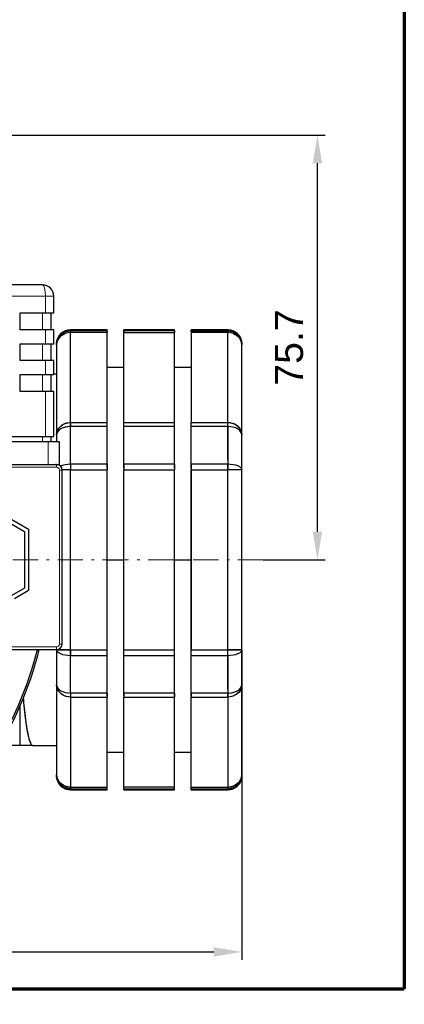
# Model space of a CAD drawing. Header units: millimetres. Extents: x 18 to 610, y -123 to 280.
# Tile 23 of 44: x 541 to 610, y -123 to 53. Entities that reach past the tile are written whole.
import ezdxf

# ---------------------------------------------------------------- set-up
doc = ezdxf.new("R2010")
doc.units = ezdxf.units.MM
doc.linetypes.add('CENTER', pattern=[8, 4.5, -1.5, 0.5, -1.5])
doc.linetypes.add('SOLID', pattern=[0])
doc.styles.add('Arial', font='Arial.ttf', dxfattribs={"height": 5})
doc.dimstyles.get("Standard").update_dxf_attribs({"dimtxt": 5, "dimasz": 5, "dimexe": 0.18, "dimexo": 0.0625, "dimgap": 0.09, "dimtad": 0, "dimtih": 1, "dimtoh": 1, "dimdec": 4, "dimzin": 0, "dimdsep": 46, "dimtxsty": 'Arial', "dimcen": 0.09, "dimadec": 0, "dimazin": 0, "dimtfac": 1, "dimtdec": 4, "dimtofl": 0, "dimtmove": 0, "dimatfit": 3, "dimfxl": 0, "dimtolj": 1, "dimtzin": 0, "dimarcsym": 0})

# ---------------------------------------------------------------- blocks, each defined once
blk = doc.blocks.new('*D3')
at = {"color": 0, "lineweight": -2}
for p, q in [((533.34, 32.15), (595.73, 32.15)), ((594.33, -38.51), (594.33, 27.15)), ((584.67, -43.51), (595.73, -43.51))]:
    blk.add_line(p, q, dxfattribs=at)
at = {"color": 0}
for points in [[(595.17, 27.15), (593.5, 27.15), (594.33, 32.15)], [(593.5, -38.51), (595.17, -38.51), (594.33, -43.51)]]:
    blk.add_solid(points, dxfattribs=at)
at = {"layer": 'Defpoints', "color": 0}
for p in [(533.34, 32.15), (594.33, 32.15), (584.67, -43.51)]:
    blk.add_point(p, dxfattribs=at)
at = {"color": 0, "lineweight": 9, "insert": (589.29, -5.68), "char_height": 5, "attachment_point": 5, "rotation": 90, "style": 'Arial'}
blk.add_mtext('\\A1;75.7', dxfattribs=at)
blk = doc.blocks.new('*D4')
at = {"color": 0, "lineweight": -2}
for p, q in [((381.84, -59.55), (381.84, -114.78)), ((580.84, -59.55), (580.84, -114.78)), ((386.84, -113.38), (575.84, -113.38))]:
    blk.add_line(p, q, dxfattribs=at)
at = {"color": 0}
for points in [[(386.84, -112.54), (386.84, -114.21), (381.84, -113.38)], [(575.84, -114.21), (575.84, -112.54), (580.84, -113.38)]]:
    blk.add_solid(points, dxfattribs=at)
at = {"layer": 'Defpoints', "color": 0}
for p in [(381.84, -59.55), (580.84, -59.55), (580.84, -113.38)]:
    blk.add_point(p, dxfattribs=at)
at = {"color": 0, "lineweight": 9, "insert": (420.91, -108.33), "char_height": 5, "attachment_point": 5, "style": 'Arial'}
blk.add_mtext('\\A1;199.0', dxfattribs=at)
blk = doc.blocks.new('BlockOfCenters_1', base_point=(481.34, -43.51))
at = {"color": 6, "linetype": 'CENTER', "lineweight": 9}
for points in [[(481.34, 35.69), (481.34, -122.71)], [(560.54, -43.51), (402.14, -43.51)]]:
    blk.add_lwpolyline(points, dxfattribs=at)
blk = doc.blocks.new('BlockOfViews_1')
at = {"linetype": 'SOLID', "lineweight": 30}
for p, q in [((545.34, 5.49, 66.39), (521.34, 5.49, 66.39)), ((547.34, 0.49, 66.89), (547.34, 3.49, 66.89)), ((541.34, -2.51, 68.39), (541.34, 0.49, 68.39)), ((541.34, 0.49, 68.39), (545.84, 0.49, 68.39)), ((546.84, -2.51, 66.39), (546.84, 0.49, 66.39)), ((545.84, -2.51, 68.39), (541.34, -2.51, 68.39)), ((547.34, -5.01, 66.89), (547.34, -2.51, 66.89)), ((548.71, -3.52, -35.95), (548.92, -3.4, -35.88)), ((548.92, -3.4, -35.88), (548.71, -3.52, -35.95)), ((548.91, -3.4, -35.83), (548.97, -3.37, -35.82)), ((548.97, -3.37, -35.82), (548.91, -3.4, -35.83)), ((549.02, -3.34, -35.81), (549.3, -3.19, -35.76)), ((549.3, -3.19, -35.76), (549.02, -3.34, -35.81)), ((549.06, -3.32, -35.84), (549.3, -3.19, -35.76)), ((549.3, -3.19, -35.76), (549.06, -3.32, -35.84)), ((556.84, -2.51, -40.47), (550.34, -2.51, -40.47)), ((556.84, -2.69, -36.62), (550.34, -2.69, -36.62)), ((556.84, -3.01, -35.61), (550.34, -3.01, -35.61)), ((550.34, -19.05, -7.83), (550.34, -3.01, -35.61)), ((556.84, -19.05, -7.83), (556.84, -3.01, -35.61)), ((568.84, -2.51, -40.47), (559.84, -2.51, -40.47)), ((568.84, -2.69, -36.62), (559.84, -2.69, -36.62)), ((559.84, -19.05, -7.83), (559.84, -3.01, -35.61)), ((559.84, -3.01, -35.61), (568.84, -3.01, -35.61)), ((568.84, -19.05, -7.83), (568.84, -3.01, -35.61)), ((578.34, -2.51, -40.47), (571.84, -2.51, -40.47)), ((571.84, -2.69, -36.62), (578.34, -2.69, -36.62)), ((578.34, -3.01, -35.61), (571.84, -3.01, -35.61)), ((571.84, -3.01, -35.61), (571.84, -19.05, -7.83)), ((578.34, -19.05, -7.83), (578.34, -3.01, -35.61)), ((579.38, -3.19, -35.76), (579.66, -3.34, -35.81)), ((579.66, -3.34, -35.81), (579.38, -3.19, -35.76)), ((579.63, -3.32, -35.84), (579.38, -3.19, -35.76)), ((579.38, -3.19, -35.76), (579.63, -3.32, -35.84)), ((579.72, -3.37, -35.82), (579.78, -3.4, -35.83)), ((579.78, -3.4, -35.83), (579.72, -3.37, -35.82)), ((579.98, -3.52, -35.95), (579.76, -3.4, -35.88)), ((579.76, -3.4, -35.88), (579.98, -3.52, -35.95)), ((541.34, -8.01, 68.39), (541.34, -5.01, 68.39)), ((541.34, -5.01, 68.39), (545.84, -5.01, 68.39)), ((546.84, -8.01, 66.39), (546.84, -5.01, 66.39)), ((547.84, -5.18, -36.86), (547.84, -21.22, -9.08)), ((548.24, -3.99, -36.21), (548.18, -4.09, -36.23)), ((548.2, -4.07, -36.25), (548.21, -4.05, -36.24)), ((548.43, -3.79, -36.05), (548.24, -3.99, -36.21)), ((548.24, -3.99, -36.21), (548.43, -3.79, -36.05)), ((548.29, -3.94, -36.18), (548.33, -3.9, -36.16)), ((548.33, -3.9, -36.16), (548.29, -3.94, -36.18)), ((548.58, -3.65, -36.02), (548.71, -3.52, -35.95)), ((548.71, -3.52, -35.95), (548.58, -3.65, -36.02)), ((580.21, -3.74, -36.04), (579.98, -3.52, -35.95)), ((579.98, -3.52, -35.95), (580.21, -3.74, -36.04)), ((580.11, -3.65, -36.02), (580.07, -3.62, -36)), ((580.07, -3.62, -36), (580.11, -3.65, -36.02)), ((580.26, -3.79, -36.05), (580.24, -3.77, -36.05)), ((580.24, -3.77, -36.05), (580.26, -3.79, -36.05)), ((580.45, -3.99, -36.21), (580.36, -3.9, -36.16)), ((580.36, -3.9, -36.16), (580.45, -3.99, -36.21)), ((580.51, -4.09, -36.23), (580.45, -3.99, -36.21)), ((580.48, -4.05, -36.24), (580.49, -4.07, -36.25)), ((580.73, -4.53, -36.5), (580.73, -4.53, -36.5)), ((580.84, -21.22, -9.08), (580.84, -5.18, -36.86)), ((545.84, -8.01, 68.39), (541.34, -8.01, 68.39)), ((547.34, -10.51, 66.89), (547.34, -8.01, 66.89)), ((541.34, -13.51, 68.39), (541.34, -10.51, 68.39)), ((541.34, -10.51, 68.39), (545.84, -10.51, 68.39)), ((546.84, -13.51, 66.39), (546.84, -10.51, 66.39)), ((547.84, -10.42, -39.72), (547.34, -10.41, -39.8)), ((559.84, -9.26, -40.47), (556.84, -9.26, -40.47)), ((571.84, -9.26, -40.47), (568.84, -9.26, -40.47)), ((545.84, -13.51, 68.39), (541.34, -13.51, 68.39)), ((547.34, -21.51, 66.89), (547.34, -13.51, 66.89)), ((550.34, -19.05, -7.83), (556.84, -19.05, -7.83)), ((559.84, -19.05, -7.83), (568.84, -19.05, -7.83)), ((571.84, -19.05, -7.83), (578.34, -19.05, -7.83)), ((548.08, -20.6, -8.21), (548.08, -20.6, -8.22)), ((556.84, -19.77, -7.04), (550.34, -19.77, -7.04)), ((568.84, -19.77, -7.04), (559.84, -19.77, -7.04)), ((578.34, -19.77, -7.04), (571.84, -19.77, -7.04)), ((580.61, -20.6, -8.22), (580.6, -20.6, -8.21)), ((546.34, -22.51, 69.39), (520.34, -22.51, 69.39)), ((520.84, -21.51, 68.39), (545.84, -21.51, 68.39)), ((546.84, -22.51, 66.39), (546.84, -21.51, 66.39)), ((547.84, -21.22, -9.08), (547.84, -21.21, -9.07)), ((548.34, -26.51, 67.39), (548.34, -22.51, 67.39)), ((580.84, -21.21, -9.07), (580.84, -21.22, -9.08)), ((520.34, -26.51, 69.39), (546.34, -26.51, 69.39)), ((547.84, -26.51, 68.93), (547.62, -26.51, 68.93)), ((548.84, -58.51, 68.93), (548.84, -27.51, 68.93)), ((550.34, -26.43, -3.19), (556.84, -26.43, -3.19)), ((550.34, -27.47, -2.97), (556.84, -27.47, -2.97)), ((550.34, -59.55, -2.97), (550.34, -27.47, -2.97)), ((556.84, -59.55, -2.97), (556.84, -27.47, -2.97)), ((559.84, -26.43, -3.19), (568.84, -26.43, -3.19)), ((559.84, -59.55, -2.97), (559.84, -27.47, -2.97)), ((559.84, -27.47, -2.97), (568.84, -27.47, -2.97)), ((568.84, -59.55, -2.97), (568.84, -27.47, -2.97)), ((571.84, -26.43, -3.19), (578.34, -26.43, -3.19)), ((571.84, -27.47, -2.97), (571.84, -59.55, -2.97)), ((571.84, -27.47, -2.97), (578.34, -27.47, -2.97)), ((578.34, -59.55, -2.97), (578.34, -27.47, -2.97)), ((580.84, -59.55, -5.47), (580.84, -27.47, -5.47)), ((533.34, -32.54, 71.43), (542.84, -38.02, 71.43)), ((533.34, -33.4, 71.43), (542.09, -38.46, 71.43)), ((542.09, -38.46, 71.43), (542.09, -48.56, 71.43)), ((542.84, -38.02, 71.43), (542.84, -48.99, 71.43)), ((556.84, -43.51, -6.22), (559.84, -43.51, -6.22)), ((568.84, -43.51, -6.22), (571.84, -43.51, -6.22)), ((542.09, -48.56, 71.43), (539.33, -50.15, 71.43)), ((542.84, -48.99, 71.43), (540.34, -50.44, 71.43)), ((539.84, -59.51, 68.93), (547.84, -59.51, 68.93)), ((547.84, -59.51, -5.47), (547.84, -59.55, -5.47)), ((550.34, -59.55, -2.97), (556.84, -59.55, -2.97)), ((559.84, -59.55, -2.97), (568.84, -59.55, -2.97)), ((571.84, -59.55, -2.97), (578.34, -59.55, -2.97)), ((556.84, -60.59, -3.19), (550.34, -60.59, -3.19)), ((568.84, -60.59, -3.19), (559.84, -60.59, -3.19)), ((578.34, -60.59, -3.19), (571.84, -60.59, -3.19)), ((547.84, -65.8, -9.08), (547.84, -81.84, -36.86)), ((547.84, -65.8, -9.07), (547.84, -65.8, -9.08)), ((580.84, -81.84, -36.86), (580.84, -65.8, -9.08)), ((580.84, -65.8, -9.08), (580.84, -65.8, -9.07)), ((556.84, -67.25, -7.04), (550.34, -67.25, -7.04)), ((550.34, -67.96, -7.83), (550.34, -84, -35.61)), ((550.34, -67.96, -7.83), (556.84, -67.96, -7.83)), ((556.84, -84, -35.61), (556.84, -67.96, -7.83)), ((568.84, -67.25, -7.04), (559.84, -67.25, -7.04)), ((559.84, -84, -35.61), (559.84, -67.96, -7.83)), ((559.84, -67.96, -7.83), (568.84, -67.96, -7.83)), ((568.84, -84, -35.61), (568.84, -67.96, -7.83)), ((578.34, -67.25, -7.04), (571.84, -67.25, -7.04)), ((571.84, -84, -35.61), (571.84, -67.96, -7.83)), ((571.84, -67.96, -7.83), (578.34, -67.96, -7.83)), ((578.34, -67.96, -7.83), (578.34, -84, -35.61)), ((541.34, -76.61, -11.47), (541.34, -69.44, -11.47)), ((541.34, -76.61, -11.47), (538.44, -76.61, -11.47)), ((543.59, -76.61, -40.47), (541.34, -76.61, -11.47)), ((543.59, -76.61, -40.47), (547.84, -76.6, -39.72)), ((556.84, -77.76, -40.47), (559.84, -77.76, -40.47)), ((568.84, -77.76, -40.47), (571.84, -77.76, -40.47)), ((550.34, -84, -35.61), (556.84, -84, -35.61)), ((568.84, -84, -35.61), (559.84, -84, -35.61)), ((571.84, -84, -35.61), (578.34, -84, -35.61)), ((550.34, -84.33, -36.62), (556.84, -84.33, -36.62)), ((550.34, -84.51, -40.47), (556.84, -84.51, -40.47)), ((559.84, -84.33, -36.62), (568.84, -84.33, -36.62)), ((559.84, -84.51, -40.47), (568.84, -84.51, -40.47)), ((571.84, -84.33, -36.62), (578.34, -84.33, -36.62)), ((571.84, -84.51, -40.47), (578.34, -84.51, -40.47))]:
    blk.add_line(p, q, dxfattribs=at)
at = {"color": 196, "linetype": 'SOLID', "lineweight": 9}
for p, q in [((520.84, 3.49, 68.39), (545.84, 3.49, 68.39)), ((545.84, 0.49, 68.39), (545.84, 3.49, 68.39)), ((545.34, -2.51, 67.89), (545.34, 0.49, 67.89)), ((545.84, -5.01, 68.39), (545.84, -2.51, 68.39)), ((545.34, -8.01, 67.89), (545.34, -5.01, 67.89)), ((545.84, -10.51, 68.39), (545.84, -8.01, 68.39)), ((545.34, -13.51, 67.89), (545.34, -10.51, 67.89)), ((545.84, -21.51, 68.39), (545.84, -13.51, 68.39)), ((545.34, -22.51, 67.89), (545.34, -21.51, 67.89)), ((546.34, -26.51, 69.39), (546.34, -22.51, 69.39)), ((518.84, -27.01, 69.43), (547.84, -27.01, 69.43)), ((548.34, -27.51, 69.43), (548.34, -58.51, 69.43)), ((547.84, -59.01, 69.43), (539.84, -59.01, 69.43))]:
    blk.add_line(p, q, dxfattribs=at)
at = {"color": 6, "linetype": 'CENTER', "lineweight": 9}
blk.add_lwpolyline([(584.67, -43.51), (558.76, -43.51)], dxfattribs=at)
at = {"linetype": 'SOLID', "lineweight": 30}
for points in [[(548.18, -20.49, -8.1), (548.24, -20.41, -7.99), (548.12, -20.56, -8.16)], [(580.57, -20.56, -8.16), (580.45, -20.41, -7.99), (580.51, -20.49, -8.1)], [(547.88, -66.05, -8.72), (547.94, -66.28, -8.56), (547.92, -66.14, -8.71)], [(580.77, -66.14, -8.71), (580.74, -66.28, -8.56), (580.81, -66.05, -8.72)], [(547.88, -82.21, -36.64), (547.94, -82.49, -36.59), (547.93, -82.38, -36.64)], [(580.76, -82.38, -36.64), (580.74, -82.49, -36.59), (580.81, -82.21, -36.64)]]:
    blk.add_polyline3d(points, dxfattribs=at)
at = {"color": 196, "linetype": 'SOLID', "lineweight": 9, "extrusion": (0, 1, 0)}
for centre, radius in [((-545.84, 66.89, 3.49), 1.5), ((-548.34, 68.93, -27.51), 0.5)]:
    blk.add_arc(centre, radius, 90, 180, dxfattribs=at)
at = {"linetype": 'SOLID', "lineweight": 30, "extrusion": (0, 1, 0)}
for centre, radius, start, end in [((-545.84, 66.89, 0.49), 1.5, 90, 180), ((-545.84, 66.89, -5.01), 1.5, 90, 180), ((-545.84, 66.89, -10.51), 1.5, 90, 180), ((-545.84, 66.89, -21.51), 1.5, 90, 180), ((-546.34, 67.39, -26.51), 2, 90, 180), ((-550.34, -5.47, -59.55), 2.5, 0, 90), ((-578.34, -5.47, -59.55), 2.5, 90, 180)]:
    blk.add_arc(centre, radius, start, end, dxfattribs=at)
at = {"linetype": 'SOLID', "lineweight": 30, "extrusion": (0, -1, 0)}
for centre, radius, start, end in [((545.84, 66.89, 2.51), 1.5, 0, 90), ((545.84, 66.89, 8.01), 1.5, 0, 90), ((545.84, 66.89, 13.51), 1.5, 0, 90), ((546.34, 67.39, 22.51), 2, 0, 90), ((550.34, -5.47, 27.47), 2.5, 96.6672, 126.9236), ((578.34, -5.47, 27.47), 2.5, 0, 90), ((550.34, -5.47, 59.55), 2.5, 96.6672, 180), ((578.34, -5.47, 59.55), 2.5, 6.6673, 90)]:
    blk.add_arc(centre, radius, start, end, dxfattribs=at)
at = {"linetype": 'SOLID', "lineweight": 30, "extrusion": (0, 3.82859e-16, -1)}
blk.add_arc((-550.34, -5.01, 40.47), 2.5, 0, 90, dxfattribs=at)
at = {"linetype": 'SOLID', "lineweight": 30}
for centre, radius, start, end in [((550.34, -5.01, -40.47), 2.5, 90, 180), ((578.34, -5.01, -40.47), 2.5, 0, 90), ((547.84, -27.51, 68.93), 1, 0, 90), ((481.34, -43.51, -7.77), 65.4, 327.1274, 345.835), ((481.34, -43.51, 10.23), 65.09, 327.5641, 345.7627), ((547.84, -58.51, 68.93), 1, 270, 360), ((550.34, -82.01, -40.47), 2.5, 180, 270), ((578.34, -82.01, -40.47), 2.5, 270, 0)]:
    blk.add_arc(centre, radius, start, end, dxfattribs=at)
at = {"linetype": 'SOLID', "lineweight": 30, "extrusion": (0, 0.093761, -0.995595)}
for centre, start, end in [((-550.34, -8.61, 36.21), 0, 90), ((-550.34, -8.61, 36.21), 0, 90), ((-578.34, -8.61, 36.21), 90, 180), ((-578.34, -8.61, 36.21), 90, 180)]:
    blk.add_arc(centre, 2.5, start, end, dxfattribs=at)
at = {"linetype": 'SOLID', "lineweight": 30, "extrusion": (0, -0.5, 0.866025)}
for centre, start, end in [((550.34, -22.91, -29.33), 90, 180), ((550.34, -22.91, -29.33), 90, 180), ((578.34, -22.91, -29.33), 0, 90), ((578.34, -22.91, -29.33), 0, 90), ((550.34, -22.91, 2.75), 97.3342, 180), ((578.34, -22.91, 2.75), 7.3343, 90)]:
    blk.add_arc(centre, 2.5, start, end, dxfattribs=at)
at = {"linetype": 'SOLID', "lineweight": 30, "extrusion": (-1, 0, 0)}
for centre, radius, start, end in [((43.51, -40.47, -550.34), 41, 175.559, 180), ((43.51, -40.47, -550.34), 41, 174.62, 180), ((43.51, -40.47, -556.84), 41, 174.62, 180), ((43.51, -40.47, -559.84), 41, 174.62, 180), ((43.51, -40.47, -568.84), 41, 174.62, 180), ((43.51, -40.47, -571.84), 41, 174.62, 180), ((43.51, -40.47, -571.84), 41, 176.234, 180), ((5.18, -36.86, -571.84), 2.5, 157.387, 174.62), ((43.51, -40.47, -578.34), 41, 175.559, 180), ((5.18, -36.86, -578.34), 2.5, 150, 174.62), ((43.51, -40.47, -580.84), 38.5, 174.62, 180), ((43.51, -40.47, -580.84), 38.5, 180, 185.38), ((43.51, -40.47, -580.84), 38.5, 180, 180.8911), ((43.51, -40.47, -580.84), 38.5, 174.62, 180), ((21.22, -9.08, -550.34), 2.5, 125.38, 150), ((21.22, -9.08, -556.84), 2.5, 125.38, 150), ((21.22, -9.08, -559.84), 2.5, 125.38, 150), ((21.22, -9.08, -568.84), 2.5, 125.38, 150), ((21.22, -9.08, -571.84), 2.5, 132.767, 150), ((21.22, -9.08, -571.84), 2.5, 125.38, 150), ((21.22, -9.08, -578.34), 2.5, 125.38, 150), ((21.22, -9.08, -578.34), 2.5, 125.38, 150), ((43.51, -40.47, -550.34), 41, 115.7727, 125.38), ((43.51, -40.47, -550.34), 41, 114.62, 125.38), ((43.51, -40.47, -556.84), 41, 114.62, 125.38), ((43.51, -40.47, -559.84), 41, 114.62, 125.38), ((43.51, -40.47, -568.84), 41, 114.62, 125.38), ((43.51, -40.47, -571.84), 41, 114.62, 125.38), ((43.51, -40.47, -578.34), 41, 115.7727, 125.38), ((43.51, -40.47, -580.84), 38.5, 114.62, 125.38), ((43.51, -40.47, -580.84), 38.5, 114.62, 125.38), ((27.47, -5.47, -571.84), 2.5, 97.387, 114.62), ((27.47, -5.47, -578.34), 2.5, 90, 114.62), ((59.55, -5.47, -550.34), 2.5, 65.38, 90), ((59.55, -5.47, -556.84), 2.5, 65.38, 90), ((59.55, -5.47, -559.84), 2.5, 65.38, 90), ((59.55, -5.47, -568.84), 2.5, 65.38, 90), ((59.55, -5.47, -571.84), 2.5, 72.767, 90), ((59.55, -5.47, -571.84), 2.5, 65.38, 90), ((59.55, -5.47, -578.34), 2.5, 65.38, 90), ((59.55, -5.47, -578.34), 2.5, 65.38, 90), ((43.51, -40.47, -580.84), 38.5, 54.62, 65.38), ((43.51, -40.47, -580.84), 38.5, 54.62, 65.38), ((43.51, -40.47, -550.34), 41, 55.7913, 65.38), ((43.51, -40.47, -550.34), 41, 54.62, 65.38), ((43.51, -40.47, -556.84), 41, 54.62, 65.38), ((43.51, -40.47, -559.84), 41, 54.62, 65.38), ((43.51, -40.47, -568.84), 41, 54.62, 65.38), ((43.51, -40.47, -571.84), 41, 54.62, 65.38), ((43.51, -40.47, -578.34), 41, 55.7913, 65.38), ((65.8, -9.08, -571.84), 2.5, 37.387, 54.62), ((65.8, -9.08, -578.34), 2.5, 30, 54.62), ((43.51, -40.47, -580.84), 38.5, 0, 5.38), ((43.51, -40.47, -580.84), 38.5, 0, 5.38), ((43.51, -40.47, -580.84), 38.5, 359.0037, 0), ((43.51, -40.47, -580.84), 38.5, 359.1089, 0), ((81.84, -36.86, -550.34), 2.5, 5.38, 30), ((81.84, -36.86, -556.84), 2.5, 5.38, 30), ((81.84, -36.86, -559.84), 2.5, 5.38, 30), ((81.84, -36.86, -568.84), 2.5, 5.38, 30), ((81.84, -36.86, -571.84), 2.5, 12.767, 30), ((81.84, -36.86, -571.84), 2.5, 5.38, 30), ((81.84, -36.86, -578.34), 2.5, 5.38, 30), ((81.84, -36.86, -578.34), 2.5, 5.38, 30), ((43.51, -40.47, -550.34), 41, 0, 5.38), ((43.51, -40.47, -550.34), 41, 0, 5.38), ((43.51, -40.47, -556.84), 41, 0, 5.38), ((43.51, -40.47, -559.84), 41, 0, 5.38), ((43.51, -40.47, -568.84), 41, 0, 5.38), ((43.51, -40.47, -571.84), 41, 0, 5.38), ((43.51, -40.47, -571.84), 41, 1.614, 5.38), ((43.51, -40.47, -578.34), 41, 0, 5.38)]:
    blk.add_arc(centre, radius, start, end, dxfattribs=at)
at = {"linetype": 'SOLID', "lineweight": 30, "extrusion": (1, 0, 0)}
for centre, radius, start, end in [((-5.18, -36.86, 550.34), 2.5, 5.38, 30), ((-5.18, -36.86, 550.34), 2.5, 5.38, 30), ((-5.18, -36.86, 556.84), 2.5, 5.38, 30), ((-5.18, -36.86, 559.84), 2.5, 5.38, 30), ((-5.18, -36.86, 568.84), 2.5, 5.38, 30), ((-5.18, -36.86, 571.84), 2.5, 5.38, 30), ((-43.51, -40.47, 578.34), 41, 0, 5.38), ((-5.18, -36.86, 578.34), 2.5, 5.38, 30), ((-43.51, -40.47, 547.84), 38.5, 359.1089, 0), ((-43.51, -40.47, 547.84), 38.5, 0, 5.38), ((-21.22, -9.08, 550.34), 2.5, 30, 54.62), ((-43.51, -40.47, 578.34), 41, 54.62, 65.38), ((-43.51, -40.47, 547.84), 38.5, 54.62, 56.9441), ((-27.47, -5.47, 550.34), 2.5, 65.38, 90), ((-27.47, -5.47, 550.34), 2.5, 65.38, 90), ((-27.47, -5.47, 556.84), 2.5, 65.38, 90), ((-27.47, -5.47, 559.84), 2.5, 65.38, 90), ((-27.47, -5.47, 568.84), 2.5, 65.38, 90), ((-27.47, -5.47, 571.84), 2.5, 65.38, 90), ((-27.47, -5.47, 578.34), 2.5, 65.38, 90), ((-43.51, -40.47, 547.84), 38.5, 114.62, 125.38), ((-59.55, -5.47, 550.34), 2.5, 90, 114.62), ((-43.51, -40.47, 578.34), 41, 114.62, 125.38), ((-65.8, -9.08, 550.34), 2.5, 125.38, 150), ((-65.8, -9.08, 550.34), 2.5, 125.38, 150), ((-65.8, -9.08, 556.84), 2.5, 125.38, 150), ((-65.8, -9.08, 559.84), 2.5, 125.38, 150), ((-65.8, -9.08, 568.84), 2.5, 125.38, 150), ((-65.8, -9.08, 571.84), 2.5, 125.38, 150), ((-65.8, -9.08, 578.34), 2.5, 125.38, 150), ((-43.51, -40.47, 547.84), 38.5, 174.62, 180), ((-43.51, -40.47, 547.84), 38.5, 180, 180.8911), ((-81.84, -36.86, 550.34), 2.5, 150, 174.62), ((-43.51, -40.47, 578.34), 41, 174.62, 180)]:
    blk.add_arc(centre, radius, start, end, dxfattribs=at)
at = {"linetype": 'SOLID', "lineweight": 30, "extrusion": (-1, -1.00858e-10, -4.73871e-12)}
for centre in [(43.51, -40.47, -556.84), (43.51, -40.47, -559.84), (43.51, -40.47, -568.84)]:
    blk.add_arc(centre, 41, 176.234, 180, dxfattribs=at)
at = {"linetype": 'SOLID', "lineweight": 30, "extrusion": (-1, -2.09635e-11, -6.68629e-12)}
for centre in [(5.18, -36.86, -556.84), (5.18, -36.86, -559.84), (5.18, -36.86, -568.84)]:
    blk.add_arc(centre, 2.5, 157.387, 174.62, dxfattribs=at)
at = {"linetype": 'SOLID', "lineweight": 30, "extrusion": (0, -6.12303e-17, -1)}
blk.add_arc((-578.34, -5.01, 40.47), 2.5, 90, 180, dxfattribs=at)
at = {"linetype": 'SOLID', "lineweight": 30, "extrusion": (0, 0.093761, 0.995595)}
for start, end in [(268.1766, 268.6313), (266.7179, 267.2625), (265.3112, 265.8933), (263.922, 264.5242), (262.5406, 263.1546), (261.1634, 261.7848), (260.0892, 260.4144), (259.7889, 259.9132), (258.416, 259.0435), (257.0442, 257.6719), (255.6733, 256.2992), (254.3029, 254.9184), (252.9329, 253.5484), (251.5633, 252.168), (250.1941, 250.7805), (248.825, 249.3781), (247.4562, 247.9338), (244.293, 244.7187), (242.8151, 243.3499), (241.4034, 241.9808), (240.0898, 240.6116), (238.6298, 239.2421), (237.252, 237.8723), (235.8772, 236.5021), (235.0728, 235.1314), (234.5039, 234.9136), (233.1321, 233.7598), (231.761, 232.3874), (230.3905, 231.0135), (229.0205, 229.6373), (227.6508, 228.2577), (226.2815, 226.8718), (225.0515, 225.4729), (224.9124, 224.9652), (223.5435, 224.0398), (222.1748, 222.451), (220.4177, 220.8061), (218.9138, 219.4372), (217.4961, 218.0682), (216.1025, 216.6991), (215.0792, 215.3297), (214.7191, 214.9109), (213.3408, 213.9599), (211.9654, 212.5898), (210.5921, 211.2191), (209.2199, 209.8478), (207.8487, 208.4755), (206.4781, 207.1018), (205.1081, 205.7261), (203.7383, 204.3473), (202.369, 202.9627), (200.9999, 201.5668), (200.0852, 200.1427), (199.6309, 199.9294), (198.2621, 198.6067), (196.5554, 196.8934), (195.0843, 195.5247), (193.5894, 194.1557), (192.1932, 192.7866), (190.8085, 191.4171), (189.4295, 189.9324), (188.0538, 188.6775), (186.6801, 187.3068), (185.3078, 185.9356), (183.5279, 184.6646), (181.6687, 183.0244)]:
    blk.add_arc((-578.34, 1.02, -44.37), 2.5, start, end, dxfattribs=at)
at = {"linetype": 'SOLID', "lineweight": 30, "extrusion": (0, 0.5, -0.866025)}
for centre, start, end in [((-550.34, -22.91, -2.75), 0, 90), ((-578.34, -22.91, -2.75), 90, 180)]:
    blk.add_arc(centre, 2.5, start, end, dxfattribs=at)
at = {"linetype": 'SOLID', "lineweight": 30, "extrusion": (-1, -1.62723e-11, -1.48118e-11)}
for centre in [(21.22, -9.08, -556.84), (21.22, -9.08, -559.84), (21.22, -9.08, -568.84)]:
    blk.add_arc(centre, 2.5, 132.767, 150, dxfattribs=at)
at = {"linetype": 'SOLID', "lineweight": 30, "extrusion": (0, -0.81533, 0.578997)}
for centre, start, end in [((550.34, -19.68, 12.04), 94.8992, 180), ((550.34, -19.68, 12.04), 90, 180), ((578.34, -19.68, 12.04), 0, 90), ((578.34, -19.68, 12.04), 0, 90)]:
    blk.add_arc(centre, 2.5, start, end, dxfattribs=at)
at = {"color": 196, "linetype": 'SOLID', "lineweight": 9, "extrusion": (-1, 0, 0)}
for centre, start, end in [((27.01, 68.93, -547.84), 90, 180), ((59.01, 68.93, -547.84), 0, 90)]:
    blk.add_arc(centre, 0.5, start, end, dxfattribs=at)
at = {"color": 196, "linetype": 'SOLID', "lineweight": 9, "extrusion": (0, 0, -1)}
for centre, start, end in [((-547.84, -27.51, -69.43), 90, 180), ((-547.84, -58.51, -69.43), 180, 270)]:
    blk.add_arc(centre, 0.5, start, end, dxfattribs=at)
at = {"linetype": 'SOLID', "lineweight": 30, "extrusion": (0, 0.909091, -0.416598)}
for centre, start, end in [((-550.34, -16.41, -22.69), 42.7823, 90), ((-550.34, -16.41, -22.69), 42.7628, 90), ((-578.34, -16.41, -22.69), 90, 180), ((-578.34, -16.41, -22.69), 90, 180)]:
    blk.add_arc(centre, 2.5, start, end, dxfattribs=at)
at = {"linetype": 'SOLID', "lineweight": 30, "extrusion": (0, -1, 2.36627e-11)}
blk.add_arc((550.34, -5.47, 27.47), 2.5, 90, 126.6672, dxfattribs=at)
at = {"linetype": 'SOLID', "lineweight": 30, "extrusion": (-1, -4.69127e-12, -2.14981e-11)}
for centre in [(27.47, -5.47, -556.84), (27.47, -5.47, -559.84), (27.47, -5.47, -568.84)]:
    blk.add_arc(centre, 2.5, 97.387, 114.62, dxfattribs=at)
at = {"linetype": 'SOLID', "lineweight": 30, "extrusion": (0, -1, -1.19438e-12)}
blk.add_arc((578.34, -5.47, 27.47), 2.5, 0, 90, dxfattribs=at)
at = {"linetype": 'SOLID', "lineweight": 30, "extrusion": (0, -0.909091, -0.416598)}
for centre, start, end in [((550.34, 19.84, 56.41), 90, 180), ((550.34, 19.84, 56.41), 90, 180), ((578.34, 19.84, 56.41), 0, 90), ((578.34, 19.84, 56.41), 0, 90)]:
    blk.add_arc(centre, 2.5, start, end, dxfattribs=at)
at = {"color": 196, "linetype": 'SOLID', "lineweight": 9, "extrusion": (0, -1, 0)}
blk.add_arc((548.34, 68.93, 58.51), 0.5, 0, 90, dxfattribs=at)
at = {"linetype": 'SOLID', "lineweight": 30, "extrusion": (-1, 4.69127e-12, -2.14981e-11)}
for centre in [(59.55, -5.47, -556.84), (59.55, -5.47, -559.84), (59.55, -5.47, -568.84)]:
    blk.add_arc(centre, 2.5, 72.767, 90, dxfattribs=at)
at = {"linetype": 'SOLID', "lineweight": 30, "extrusion": (0, 0.81533, 0.578997)}
for centre, start, end in [((-550.34, 30.7, -58.9), 0, 90), ((-550.34, 30.7, -58.9), 0, 90), ((-578.34, 30.7, -58.9), 90, 180), ((-578.34, 30.7, -58.9), 94.8992, 180)]:
    blk.add_arc(centre, 2.5, start, end, dxfattribs=at)
at = {"linetype": 'SOLID', "lineweight": 30, "extrusion": (0, -0.5, -0.866025)}
for centre, start, end in [((550.34, 52.44, 40.76), 90, 180), ((550.34, 52.44, 40.76), 97.3342, 180), ((578.34, 52.44, 40.76), 0, 90), ((578.34, 52.44, 40.76), 7.3343, 90), ((550.34, 52.44, 72.84), 90, 180), ((578.34, 52.44, 72.84), 0, 90)]:
    blk.add_arc(centre, 2.5, start, end, dxfattribs=at)
at = {"linetype": 'SOLID', "lineweight": 30, "extrusion": (-1, 1.62723e-11, -1.48118e-11)}
for centre in [(65.8, -9.08, -556.84), (65.8, -9.08, -559.84), (65.8, -9.08, -568.84)]:
    blk.add_arc(centre, 2.5, 37.387, 54.62, dxfattribs=at)
at = {"linetype": 'SOLID', "lineweight": 30, "extrusion": (0.997004, -2.96744e-16, 0.077354)}
blk.add_arc((-43.39, -82.38, 538.83), 33.22, 139.0531, 180.0315, dxfattribs=at)
at = {"linetype": 'SOLID', "lineweight": 30, "extrusion": (0, 0.5, 0.866025)}
for centre, start, end in [((-550.34, 52.44, -72.84), 0, 90), ((-578.34, 52.44, -72.84), 90, 180)]:
    blk.add_arc(centre, 2.5, start, end, dxfattribs=at)
at = {"linetype": 'SOLID', "lineweight": 30, "extrusion": (0, -0.093761, -0.995595)}
for centre, start, end in [((550.34, 78.02, 44.37), 90, 180), ((550.34, 78.02, 44.37), 90, 180), ((578.34, 78.02, 44.37), 0, 90), ((578.34, 78.02, 44.37), 0, 90)]:
    blk.add_arc(centre, 2.5, start, end, dxfattribs=at)
at = {"linetype": 'SOLID', "lineweight": 30, "extrusion": (0, -0.093761, 0.995595)}
for start, end in [(181.6687, 183.0244), (183.5279, 184.6646), (185.3078, 185.9356), (186.6801, 187.3068), (188.0538, 188.6775), (189.4295, 189.9324), (190.8085, 191.4171), (192.1932, 192.7866), (193.5894, 194.1557), (195.1888, 195.5247), (196.5554, 196.8934), (198.2621, 198.6067), (199.6309, 199.9129), (200.0852, 200.1427), (200.9999, 201.5668), (202.369, 202.9627), (203.7383, 204.3473), (205.1081, 205.7261), (206.4781, 207.1018), (207.8487, 208.4755), (209.2199, 209.8478), (210.5921, 211.2191), (211.9654, 212.5898), (213.3408, 213.9599), (214.7191, 214.8879), (215.0792, 215.3297), (216.1025, 216.6991), (217.4961, 218.0682), (218.9138, 219.4372), (220.4177, 220.8061), (222.1748, 222.451), (223.5435, 224.0398), (224.9124, 224.9652), (225.0515, 225.4729), (226.2815, 226.8718), (227.6508, 228.2577), (229.0205, 229.6373), (230.3905, 231.0135), (231.761, 232.3874), (233.1321, 233.7598), (234.5039, 234.9136), (235.0728, 235.1314), (235.8772, 236.5021), (237.252, 237.8723), (238.6298, 239.2421), (240.0898, 240.6116), (241.4034, 241.9808), (242.8151, 243.3499), (244.293, 244.7187), (247.4562, 247.9338), (248.825, 249.3781), (250.1941, 250.7805), (251.5633, 252.168), (252.9329, 253.5484), (254.3029, 254.9184), (255.6733, 256.2992), (257.0442, 257.6719), (258.416, 259.0435), (259.7889, 259.9132), (260.0892, 260.4144), (261.1634, 261.7848), (262.5406, 263.1546), (263.922, 264.5242), (265.3112, 265.8935), (266.7179, 267.2625), (268.1766, 268.6313)]:
    blk.add_arc((550.34, -85.61, -36.21), 2.5, start, end, dxfattribs=at)
at = {"linetype": 'SOLID', "lineweight": 30, "extrusion": (0, 6.12303e-17, -1)}
for centre, start, end in [((-550.34, -82.01, 40.47), 270, 0), ((-578.34, -82.01, 40.47), 180, 270)]:
    blk.add_arc(centre, 2.5, start, end, dxfattribs=at)
at = {"linetype": 'SOLID', "lineweight": 30, "extrusion": (-1, 2.09635e-11, -6.68629e-12)}
for centre in [(81.84, -36.86, -556.84), (81.84, -36.86, -559.84), (81.84, -36.86, -568.84)]:
    blk.add_arc(centre, 2.5, 12.767, 30, dxfattribs=at)
at = {"linetype": 'SOLID', "lineweight": 30, "extrusion": (-1, 1.00858e-10, -4.73871e-12)}
for centre in [(43.51, -40.47, -556.84), (43.51, -40.47, -559.84), (43.51, -40.47, -568.84)]:
    blk.add_arc(centre, 41, 1.614, 5.38, dxfattribs=at)
at = {"linetype": 'SOLID', "lineweight": 30, "extrusion": (-0.242536, 2.15415e-16, 0.970143)}
blk.add_ellipse((545.34, 3.49, 66.39), major_axis=(2, 0, 0.5), ratio=0.970143, start_param=0, end_param=1.570796, dxfattribs=at)
at = {"color": 196, "linetype": 'SOLID', "lineweight": 9, "extrusion": (0.970143, -4.3083e-16, -0.242536)}
blk.add_ellipse((545.34, 3.49, 66.39), major_axis=(0.5, 0, 2), ratio=0.970143, start_param=4.712389, end_param=6.283185, dxfattribs=at)
at = {"linetype": 'SOLID', "lineweight": 30}
blk.add_open_spline([(571.84, -59.55, -2.97), (571.84, -48.85, -2.97), (571.84, -38.16, -2.97), (571.84, -27.47, -2.97)], degree=3, dxfattribs=at)
blk.add_open_spline([(541.88, -68.18, -18.4), (541.92, -68.59, -18.86), (541.95, -68.98, -19.33), (542.03, -69.75, -20.29), (542.07, -70.13, -20.79), (542.15, -70.85, -21.8), (542.19, -71.19, -22.31), (542.27, -71.85, -23.36), (542.31, -72.17, -23.9), (542.39, -72.77, -24.98), (542.43, -73.05, -25.53), (542.52, -73.59, -26.65), (542.57, -73.84, -27.21), (542.65, -74.32, -28.36), (542.7, -74.54, -28.94), (542.79, -74.95, -30.11), (542.84, -75.14, -30.7), (542.93, -75.48, -31.89), (542.97, -75.64, -32.49), (543.07, -75.91, -33.7), (543.12, -76.03, -34.3), (543.21, -76.24, -35.53), (543.26, -76.33, -36.14), (543.35, -76.47, -37.37), (543.4, -76.52, -37.99), (543.5, -76.59, -39.23), (543.55, -76.61, -39.85), (543.59, -76.61, -40.47)], degree=3, knots=[0.537974, 0.537974, 0.537974, 0.537974, 0.626422, 0.626422, 0.715911, 0.715911, 0.805399, 0.805399, 0.894888, 0.894888, 0.984377, 0.984377, 1.073866, 1.073866, 1.163355, 1.163355, 1.252844, 1.252844, 1.342332, 1.342332, 1.431821, 1.431821, 1.52131, 1.52131, 1.610799, 1.610799, 1.700288, 1.700288, 1.700288, 1.700288], dxfattribs=at)
blk.add_blockref('BlockOfCenters_1', (481.34, -43.51))
blk = doc.blocks.new('A21-m2')
at = {"color": 51, "linetype": 'SOLID', "lineweight": 70}
for p in [(609.82, 280.03), (203.1, -119.97)]:
    blk.add_line(p, (609.82, -119.97), dxfattribs=at)

msp = doc.modelspace()

# ---------------------------------------------------------------- block references
for name in ['A21-m2', 'BlockOfViews_1']:
    msp.add_blockref(name, (0, 0))

# ---------------------------------------------------------------- dimensions: what is measured, and where the dimension line sits
at = {"lineweight": 9}
dim = msp.add_linear_dim(base=(594.33, 32.15), p1=(584.67, -43.51), p2=(533.34, 32.15), angle=90, dimstyle='Standard', override={"dimtxt": 5, "dimasz": 5, "dimexe": 1.4, "dimexo": 0, "dimgap": 2.5, "dimtad": 1, "dimtih": 0, "dimtoh": 1, "dimdec": 1, "dimlfac": 1, "dimpost": '<>', "dimsah": 1, "dimse1": 0, "dimse2": 0, "dimtix": 1}, dxfattribs=at)
dim.commit()
dim.dimension.update_dxf_attribs({"geometry": '*D3', "text_midpoint": (594.33, -5.68), "dimtype": 160})
dim = msp.add_linear_dim(base=(580.84, -113.38), p1=(381.84, -59.55), p2=(580.84, -59.55), dimstyle='Standard', override={"dimtxt": 5, "dimasz": 5, "dimexe": 1.4, "dimexo": 0, "dimgap": 2.5, "dimtad": 1, "dimtih": 0, "dimtoh": 1, "dimdec": 1, "dimlfac": 1, "dimpost": '<>', "dimsah": 1, "dimse1": 0, "dimse2": 0, "dimtix": 1}, dxfattribs=at)
dim.commit()
dim.dimension.update_dxf_attribs({"geometry": '*D4', "text_midpoint": (420.91, -113.38), "dimtype": 160})

doc.saveas('drawing.dxf')
